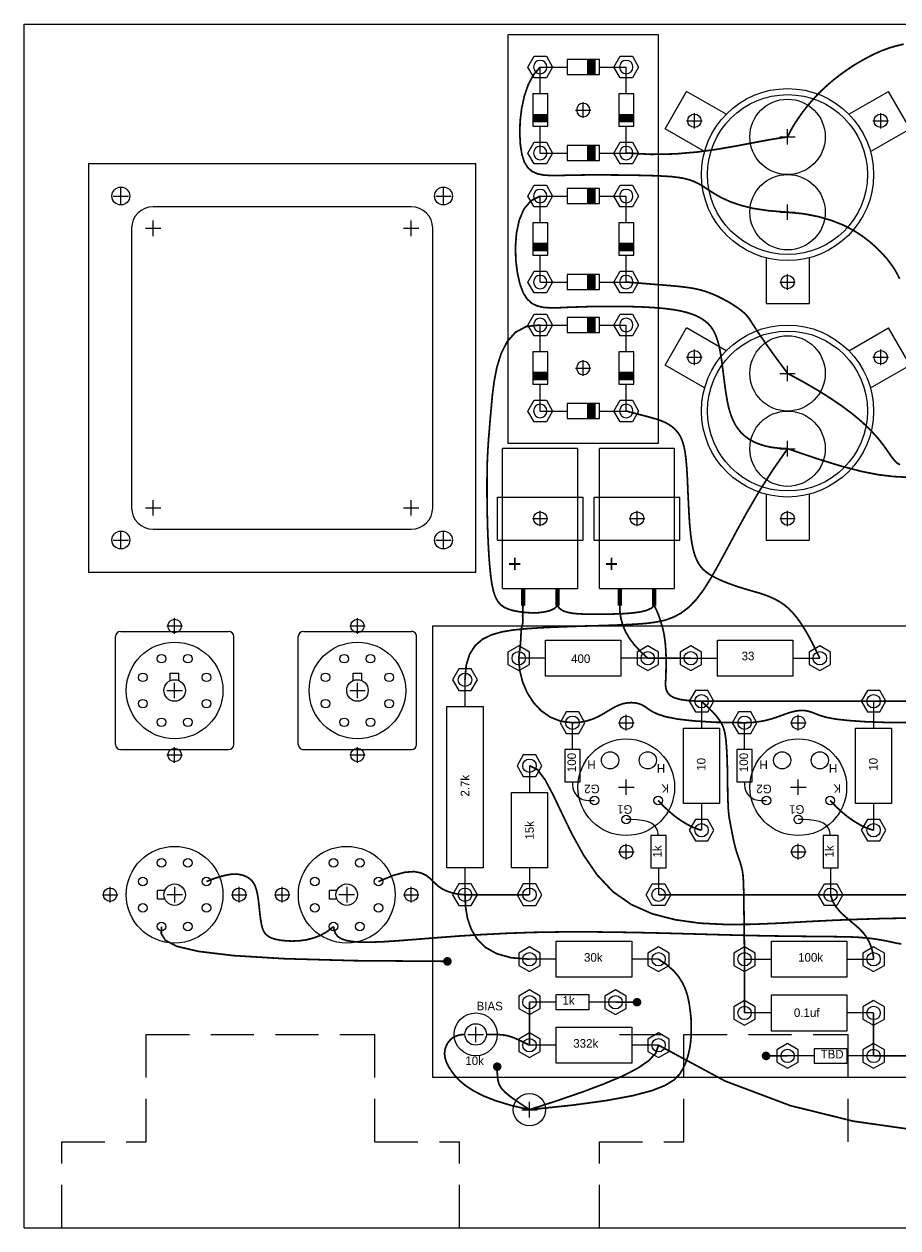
# Model space of a CAD drawing. Extents: x 0 to 48.2, y 0 to 26.
# Tile 2 of 5: x 1 to 11.2, y 12 to 26. Entities that reach past the tile are written whole.
import ezdxf

# ---------------------------------------------------------------- set-up
doc = ezdxf.new("R2010")
doc.units = 0
doc.linetypes.add('DASHED', pattern=[0.75, 0.5, -0.25])
doc.layers.get('0').update_dxf_attribs({"linetype": 'CONTINUOUS'})
for name, color, linetype in [('CHASSIS', 6, 'CONTINUOUS'), ('INSIDE', 1, 'CONTINUOUS'), ('PARTS', 3, 'CONTINUOUS'), ('WIRE', 253, 'CONTINUOUS')]:
    doc.layers.add(name, color=color, linetype=linetype)

# ---------------------------------------------------------------- blocks, each defined once
blk = doc.blocks.new('XFMR')
at = {"layer": 'CHASSIS'}
for p, q in [((1.625, 1.75), (-1.625, 1.75)), ((-1.875, 1.5), (-1.875, -1.5)), ((1.875, -1.5), (1.875, 1.5)), ((-1.625, -1.75), (1.625, -1.75))]:
    blk.add_line(p, q, dxfattribs=at)
for centre in [(-2, 1.875), (2, 1.875), (-2, -1.875), (2, -1.875)]:
    blk.add_circle(centre, 0.104, dxfattribs=at)
for centre, start, end in [((-1.625, 1.5), 90, 180), ((1.625, 1.5), 0, 90), ((-1.625, -1.5), 180, 270), ((1.625, -1.5), 270, 0)]:
    blk.add_arc(centre, 0.25, start, end, dxfattribs=at)
at = {"layer": 'PARTS'}
for p, q in [((-2.375, 2.25), (-2.375, -2.25)), ((2.375, 2.25), (-2.375, 2.25)), ((2.375, -2.25), (2.375, 2.25)), ((1.625, 1.75), (-1.625, 1.75)), ((-1.875, 1.5), (-1.875, -1.5)), ((1.875, -1.5), (1.875, 1.5)), ((-1.625, -1.75), (1.625, -1.75)), ((-2.375, -2.25), (2.375, -2.25))]:
    blk.add_line(p, q, dxfattribs=at)
for centre in [(-2, 1.875), (2, 1.875), (-2, -1.875), (2, -1.875)]:
    blk.add_circle(centre, 0.104, dxfattribs=at)
for centre, start, end in [((-1.625, 1.5), 90, 180), ((1.625, 1.5), 0, 90), ((-1.625, -1.5), 180, 270), ((1.625, -1.5), 270, 0)]:
    blk.add_arc(centre, 0.25, start, end, dxfattribs=at)
blk = doc.blocks.new('MOTORCAP')
at = {"layer": 'CHASSIS'}
for centre, radius in [((0, 1.25), 0.078), ((0, 0.438), 0.438), ((0, -0.438), 0.438), ((-1.083, -0.625), 0.078), ((1.083, -0.625), 0.078)]:
    blk.add_circle(centre, radius, dxfattribs=at)
at = {"layer": 'PARTS'}
for p, q in [((-0.25, 0.968), (-0.25, 1.5)), ((0.25, 1.5), (-0.25, 1.5)), ((0.25, 0.968), (0.25, 1.5)), ((-0.964, -0.268), (-1.424, -0.533)), ((0.964, -0.268), (1.424, -0.533)), ((-1.424, -0.533), (-1.174, -0.967)), ((1.424, -0.533), (1.174, -0.967)), ((-0.714, -0.701), (-1.174, -0.967)), ((0.714, -0.701), (1.174, -0.967))]:
    blk.add_line(p, q, dxfattribs=at)
for centre, radius in [((0, 1.25), 0.078), ((0, 0), 1), ((0, 0), 0.93), ((-1.083, -0.625), 0.078), ((1.083, -0.625), 0.078)]:
    blk.add_circle(centre, radius, dxfattribs=at)
blk = doc.blocks.new('OCTAL')
at = {"layer": 'CHASSIS'}
for centre, radius in [((0, 0), 0.562), ((-0.75, 0), 0.078), ((0.75, 0), 0.078)]:
    blk.add_circle(centre, radius, dxfattribs=at)
at = {"layer": 'PARTS'}
for p, q in [((0.115, 0.05), (0.2, 0.05)), ((0.2, 0.05), (0.2, -0.05)), ((0.115, -0.05), (0.2, -0.05))]:
    blk.add_line(p, q, dxfattribs=at)
for centre, radius in [((0, 0), 0.562), ((-0.153, 0.37), 0.05), ((0.153, 0.37), 0.05), ((-0.37, 0.153), 0.05), ((0.37, 0.153), 0.05), ((-0.75, 0), 0.078), ((0, 0), 0.125), ((0.75, 0), 0.078), ((-0.37, -0.153), 0.05), ((0.37, -0.153), 0.05), ((-0.153, -0.37), 0.05), ((0.153, -0.37), 0.05)]:
    blk.add_circle(centre, radius, dxfattribs=at)
blk = doc.blocks.new('RELAY')
at = {"layer": 'PARTS'}
for p, q in [((-0.6875, 0.6275), (-0.6875, -0.6275)), ((-0.6275, 0.6875), (0.6275, 0.6875)), ((0.6875, 0.6275), (0.6875, -0.6275)), ((-0.6275, -0.6875), (0.6275, -0.6875))]:
    blk.add_line(p, q, dxfattribs=at)
for centre, start, end in [((-0.6275, 0.6275), 90, 180), ((0.6275, 0.6275), 0, 90), ((-0.6275, -0.6275), 180, 270), ((0.6275, -0.6275), 270, 0)]:
    blk.add_arc(centre, 0.06, start, end, dxfattribs=at)
blk.add_blockref('OCTAL', (0, 0), dxfattribs=at)
blk = doc.blocks.new('POT_SMALL')
at = {"layer": 'CHASSIS'}
blk.add_circle((0, 0), 0.125, dxfattribs=at)
at = {"layer": 'INSIDE'}
for radius in [0.25, 0.125]:
    blk.add_circle((0, 0), radius, dxfattribs=at)
blk = doc.blocks.new('ELCAP2')
at = {"layer": 'CHASSIS'}
blk.add_circle((0, 0), 0.078, dxfattribs=at)
at = {"layer": 'INSIDE'}
for p, q in [((-0.8125, 0.4375), (0.8125, 0.4375)), ((-0.8125, 0.4375), (-0.8125, -0.4375)), ((-0.25, 0.4975), (-0.25, -0.4975)), ((-0.25, 0.4975), (0.25, 0.4975)), ((0.25, 0.4975), (0.25, -0.4975)), ((0.8125, -0.4375), (0.8125, 0.4375)), ((-0.8125, -0.4375), (0.8125, -0.4375)), ((-0.25, -0.4975), (0.25, -0.4975))]:
    blk.add_line(p, q, dxfattribs=at)
at = {"layer": 'INSIDE', "const_width": 0.05}
for points in [[(-0.8125, 0.2), (-1.0125, 0.2)], [(-0.8125, -0.2), (-1.0125, -0.2)]]:
    blk.add_lwpolyline(points, dxfattribs=at)
at = {"layer": 'INSIDE'}
blk.add_circle((0, 0), 0.078, dxfattribs=at)
blk = doc.blocks.new('R5')
at = {"layer": 'INSIDE'}
for p, q in [((0, 0.75), (0, 0.438)), ((-0.21, -0.438), (-0.21, 0.438)), ((-0.21, 0.438), (0, 0.438)), ((0, 0.438), (0.21, 0.438)), ((0.21, 0.438), (0.21, -0.438)), ((0.21, -0.438), (-0.21, -0.438)), ((0, -0.438), (0, -0.75))]:
    blk.add_line(p, q, dxfattribs=at)
for points in [[(-0.072, 0.875), (-0.144, 0.75), (-0.072, 0.625), (0.072, 0.625), (0.144, 0.75), (0.072, 0.875)], [(-0.072, -0.625), (-0.144, -0.75), (-0.072, -0.875), (0.072, -0.875), (0.144, -0.75), (0.072, -0.625)]]:
    blk.add_lwpolyline(points, close=True, dxfattribs=at)
for centre in [(0, 0.75), (0, -0.75)]:
    blk.add_circle(centre, 0.078, dxfattribs=at)
blk = doc.blocks.new('R05')
at = {"layer": 'INSIDE'}
for p, q in [((0, 0.5), (0, 0.188)), ((-0.088, -0.188), (-0.088, 0.188)), ((-0.088, 0.188), (0, 0.188)), ((0, 0.188), (0.088, 0.188)), ((0.088, 0.188), (0.088, -0.188)), ((0.088, -0.188), (-0.088, -0.188)), ((0, -0.188), (0, -0.5))]:
    blk.add_line(p, q, dxfattribs=at)
for points in [[(-0.072, 0.625), (-0.144, 0.5), (-0.072, 0.375), (0.072, 0.375), (0.144, 0.5), (0.072, 0.625)], [(-0.072, -0.375), (-0.144, -0.5), (-0.072, -0.625), (0.072, -0.625), (0.144, -0.5), (0.072, -0.375)]]:
    blk.add_lwpolyline(points, close=True, dxfattribs=at)
for centre in [(0, 0.5), (0, -0.5)]:
    blk.add_circle(centre, 0.078, dxfattribs=at)
blk = doc.blocks.new('BRIDGE')
at = {"layer": 'INSIDE'}
for p, q in [((0, 0), (0.312, 0)), ((0.312, 0.088), (0.688, 0.088)), ((0.312, 0), (0.312, 0.088)), ((0.312, -0.088), (0.312, 0)), ((0.688, 0.088), (0.688, -0.088)), ((0.688, 0), (1, 0)), ((0.688, -0.088), (0.312, -0.088)), ((0.312, -0.912), (0.688, -0.912)), ((0.312, -1), (0.312, -0.912)), ((0.688, -0.912), (0.688, -1.088)), ((0, -1), (0.312, -1)), ((0.312, -1.088), (0.312, -1)), ((0.688, -1.088), (0.312, -1.088)), ((0.688, -1), (1, -1))]:
    blk.add_line(p, q, dxfattribs=at)
at = {"layer": 'INSIDE', "const_width": 0.1}
for points in [[(0.594, 0.088), (0.594, -0.088)], [(-0.088, -0.406), (0.088, -0.406)], [(0.912, -0.406), (1.088, -0.406)], [(0.594, -0.912), (0.594, -1.088)]]:
    blk.add_lwpolyline(points, dxfattribs=at)
for p in [(0, -0.5), (1, -0.5)]:
    blk.add_blockref('R05', p)
blk = doc.blocks.new('RECTIFIERS')
at = {"layer": 'CHASSIS'}
for centre in [(0, 0), (0, -3)]:
    blk.add_circle(centre, 0.078, dxfattribs=at)
at = {"layer": 'INSIDE'}
for p, q in [((-0.875, -3.875), (-0.875, 0.875)), ((-0.875, 0.875), (0.875, 0.875)), ((0.875, 0.875), (0.875, -3.875)), ((0.875, -3.875), (-0.875, -3.875))]:
    blk.add_line(p, q, dxfattribs=at)
for centre in [(0, 0), (0, -3)]:
    blk.add_circle(centre, 0.078, dxfattribs=at)
for p in [(-0.5, 0.5), (-0.5, -1), (-0.5, -2.5)]:
    blk.add_blockref('BRIDGE', p, dxfattribs=at)

msp = doc.modelspace()

# ---------------------------------------------------------------- linework, layer by layer
at = {"layer": 'CHASSIS'}
for p, q in [((1, 12), (1, 26)), ((1, 26), (18, 26)), ((7.5, 24.91), (7.5, 25.09)), ((7.41, 25), (7.59, 25)), ((8.792, 24.785), (8.792, 24.965)), ((10.958, 24.785), (10.958, 24.965)), ((8.702, 24.875), (8.882, 24.875)), ((10.868, 24.875), (11.048, 24.875)), ((9.785, 24.688), (9.965, 24.688)), ((9.875, 24.598), (9.875, 24.777)), ((2.125, 23.91), (2.125, 24.09)), ((5.875, 23.91), (5.875, 24.09)), ((2.035, 24), (2.215, 24)), ((5.785, 24), (5.965, 24)), ((9.785, 23.812), (9.965, 23.812)), ((9.875, 23.723), (9.875, 23.902)), ((2.5, 23.535), (2.5, 23.715)), ((5.5, 23.535), (5.5, 23.715)), ((2.41, 23.625), (2.59, 23.625)), ((5.41, 23.625), (5.59, 23.625)), ((9.785, 23), (9.965, 23)), ((9.875, 22.91), (9.875, 23.09)), ((8.702, 22.125), (8.882, 22.125)), ((8.792, 22.035), (8.792, 22.215)), ((10.868, 22.125), (11.048, 22.125)), ((10.958, 22.035), (10.958, 22.215)), ((7.41, 22), (7.59, 22)), ((7.5, 21.91), (7.5, 22.09)), ((9.875, 21.848), (9.875, 22.027)), ((9.785, 21.938), (9.965, 21.938)), ((9.875, 20.973), (9.875, 21.152)), ((9.785, 21.062), (9.965, 21.062)), ((2.5, 20.285), (2.5, 20.465)), ((5.5, 20.285), (5.5, 20.465)), ((2.41, 20.375), (2.59, 20.375)), ((5.41, 20.375), (5.59, 20.375)), ((7, 20.16), (7, 20.34)), ((8.125, 20.16), (8.125, 20.34)), ((9.875, 20.16), (9.875, 20.34)), ((6.91, 20.25), (7.09, 20.25)), ((8.035, 20.25), (8.215, 20.25)), ((9.785, 20.25), (9.965, 20.25)), ((2.125, 19.91), (2.125, 20.09)), ((5.875, 19.91), (5.875, 20.09)), ((2.035, 20), (2.215, 20)), ((5.785, 20), (5.965, 20)), ((2.75, 18.91), (2.75, 19.09)), ((4.875, 18.91), (4.875, 19.09)), ((2.66, 19), (2.84, 19)), ((4.785, 19), (4.965, 19)), ((2.66, 18.25), (2.84, 18.25)), ((2.75, 18.16), (2.75, 18.34)), ((4.785, 18.25), (4.965, 18.25)), ((4.875, 18.16), (4.875, 18.34)), ((8, 17.785), (8, 17.965)), ((10, 17.785), (10, 17.965)), ((7.91, 17.875), (8.09, 17.875)), ((9.91, 17.875), (10.09, 17.875)), ((2.75, 17.41), (2.75, 17.59)), ((4.875, 17.41), (4.875, 17.59)), ((2.66, 17.5), (2.84, 17.5)), ((4.785, 17.5), (4.965, 17.5)), ((7.91, 17.125), (8.09, 17.125)), ((8, 17.035), (8, 17.215)), ((9.91, 17.125), (10.09, 17.125)), ((10, 17.035), (10, 17.215)), ((8, 16.285), (8, 16.465)), ((10, 16.285), (10, 16.465)), ((7.91, 16.375), (8.09, 16.375)), ((9.91, 16.375), (10.09, 16.375)), ((2, 15.785), (2, 15.965)), ((2.75, 15.965), (2.75, 15.785)), ((3.5, 15.785), (3.5, 15.965)), ((4, 15.785), (4, 15.965)), ((4.75, 15.965), (4.75, 15.785)), ((5.5, 15.785), (5.5, 15.965)), ((1.91, 15.875), (2.09, 15.875)), ((2.84, 15.875), (2.66, 15.875)), ((3.41, 15.875), (3.59, 15.875)), ((3.91, 15.875), (4.09, 15.875)), ((4.84, 15.875), (4.66, 15.875)), ((5.41, 15.875), (5.59, 15.875)), ((6.25, 14.16), (6.25, 14.34)), ((6.16, 14.25), (6.34, 14.25)), ((6.875, 13.285), (6.875, 13.465)), ((6.785, 13.375), (6.965, 13.375)), ((1, 12), (18, 12))]:
    msp.add_line(p, q, dxfattribs=at)
at = {"layer": 'CHASSIS', "linetype": 'DASHED'}
for p, q in [((2.421, 14.25), (5.079, 14.25)), ((2.421, 13), (2.421, 14.25)), ((5.079, 13), (5.079, 14.25)), ((7.921, 14.25), (10.579, 14.25)), ((8.671, 13), (8.671, 14.25)), ((10.579, 13), (10.579, 14.25)), ((1.438, 13), (2.421, 13)), ((1.438, 12), (1.438, 13)), ((5.079, 13), (6.062, 13)), ((6.062, 12), (6.062, 13)), ((7.687, 12), (7.687, 13)), ((7.687, 13), (8.671, 13))]:
    msp.add_line(p, q, dxfattribs=at)
at = {"layer": 'CHASSIS'}
for centre, radius in [((8, 17.875), 0.078), ((10, 17.875), 0.078), ((8, 17.125), 0.562), ((10, 17.125), 0.562), ((8, 16.375), 0.078), ((10, 16.375), 0.078), ((6.875, 13.375), 0.188)]:
    msp.add_circle(centre, radius, dxfattribs=at)
at = {"layer": 'INSIDE'}
for p, q in [((5.75, 13.75), (5.75, 19)), ((5.75, 19), (6.125, 19)), ((6.125, 19), (17.75, 19)), ((6.125, 18.375), (6.125, 18.062)), ((5.915, 16.188), (5.915, 18.062)), ((5.915, 18.062), (6.125, 18.062)), ((6.125, 18.062), (6.335, 18.062)), ((6.335, 18.062), (6.335, 16.188)), ((7.375, 17.562), (7.375, 17.875)), ((9.375, 17.562), (9.375, 17.875)), ((7.287, 17.562), (7.287, 17.188)), ((7.463, 17.562), (7.287, 17.562)), ((7.463, 17.188), (7.463, 17.562)), ((9.463, 17.562), (9.287, 17.562)), ((9.287, 17.562), (9.287, 17.188)), ((9.463, 17.188), (9.463, 17.562)), ((7.287, 17.188), (7.375, 17.188)), ((7.375, 17.188), (7.463, 17.188)), ((9.287, 17.188), (9.375, 17.188)), ((9.375, 17.188), (9.463, 17.188)), ((8.287, 16.562), (8.287, 16.188)), ((8.375, 16.562), (8.287, 16.562)), ((8.463, 16.562), (8.375, 16.562)), ((8.463, 16.188), (8.463, 16.562)), ((10.287, 16.562), (10.287, 16.188)), ((10.375, 16.562), (10.287, 16.562)), ((10.463, 16.562), (10.375, 16.562)), ((10.463, 16.562), (10.375, 16.562)), ((10.463, 16.188), (10.463, 16.562)), ((6.335, 16.188), (5.915, 16.188)), ((6.125, 16.188), (6.125, 15.875)), ((8.287, 16.188), (8.463, 16.188)), ((8.375, 16.188), (8.375, 15.875)), ((10.287, 16.188), (10.463, 16.188)), ((10.375, 16.188), (10.375, 15.875)), ((6.5, 14.5), (6.5, 14.5)), ((17.75, 13.75), (5.75, 13.75))]:
    msp.add_line(p, q, dxfattribs=at)
for points in [[(6.053, 18.5), (5.981, 18.375), (6.053, 18.25), (6.197, 18.25), (6.269, 18.375), (6.197, 18.5)], [(7.303, 18), (7.231, 17.875), (7.303, 17.75), (7.447, 17.75), (7.519, 17.875), (7.447, 18)], [(9.303, 18), (9.231, 17.875), (9.303, 17.75), (9.447, 17.75), (9.519, 17.875), (9.447, 18)], [(6.053, 16), (5.981, 15.875), (6.053, 15.75), (6.197, 15.75), (6.269, 15.875), (6.197, 16)], [(8.447, 16), (8.519, 15.875), (8.447, 15.75), (8.303, 15.75), (8.231, 15.875), (8.303, 16)], [(10.447, 16), (10.519, 15.875), (10.447, 15.75), (10.303, 15.75), (10.231, 15.875), (10.303, 16)]]:
    msp.add_lwpolyline(points, close=True, dxfattribs=at)
for points in [[(7.375, 17.188), (7.375, 17.15), (7.379, 17.119), (7.385, 17.092), (7.394, 17.07), (7.405, 17.051), (7.417, 17.035), (7.431, 17.022), (7.445, 17.011), (7.46, 17), (7.475, 16.991), (7.492, 16.984), (7.512, 16.978), (7.535, 16.974), (7.562, 16.971), (7.594, 16.971), (7.63, 16.972)], [(9.375, 17.188), (9.375, 17.15), (9.379, 17.119), (9.385, 17.092), (9.394, 17.07), (9.405, 17.051), (9.417, 17.035), (9.431, 17.022), (9.445, 17.011), (9.46, 17), (9.475, 16.991), (9.492, 16.984), (9.512, 16.978), (9.535, 16.974), (9.562, 16.971), (9.594, 16.971), (9.63, 16.972)], [(8.375, 16.562), (8.363, 16.626), (8.335, 16.673), (8.294, 16.706), (8.243, 16.727), (8.185, 16.739), (8.124, 16.746), (8.061, 16.748), (8, 16.75)], [(10.375, 16.562), (10.363, 16.626), (10.335, 16.673), (10.294, 16.706), (10.243, 16.727), (10.185, 16.739), (10.124, 16.746), (10.061, 16.748), (10, 16.75)]]:
    msp.add_lwpolyline(points, dxfattribs=at)
for centre in [(6.125, 18.375), (7.375, 17.875), (9.375, 17.875), (6.125, 15.875), (8.375, 15.875), (10.375, 15.875)]:
    msp.add_circle(centre, 0.078, dxfattribs=at)
at = {"layer": 'PARTS'}
for centre, radius in [((8, 17.875), 0.078), ((10, 17.875), 0.078), ((8, 17.125), 0.562), ((10, 17.125), 0.562), ((7.812, 17.438), 0.1), ((8.25, 17.438), 0.1), ((9.812, 17.438), 0.1), ((10.25, 17.438), 0.1), ((7.63, 16.972), 0.05), ((8.37, 16.972), 0.05), ((9.63, 16.972), 0.05), ((10.37, 16.972), 0.05), ((8, 16.75), 0.05), ((10, 16.75), 0.05), ((8, 16.375), 0.078), ((10, 16.375), 0.078)]:
    msp.add_circle(centre, radius, dxfattribs=at)
at = {"layer": 'WIRE', "color": 1, "const_width": 0.02}
for points in [[(9.875, 24.688), (9.91, 24.759), (9.951, 24.83), (9.997, 24.901), (10.047, 24.972), (10.101, 25.041), (10.158, 25.109), (10.218, 25.174), (10.281, 25.237), (10.346, 25.297), (10.413, 25.354), (10.482, 25.407), (10.551, 25.457), (10.621, 25.505), (10.692, 25.549), (10.763, 25.589), (10.834, 25.627), (10.905, 25.662), (10.977, 25.693), (11.053, 25.721), (11.135, 25.745), (11.225, 25.767)], [(8, 24.5), (8.293, 24.485), (8.567, 24.49), (8.824, 24.512), (9.064, 24.545), (9.288, 24.584), (9.497, 24.624), (9.693, 24.66), (9.875, 24.688)], [(7, 22.5), (6.838, 22.483), (6.711, 22.415), (6.615, 22.306), (6.545, 22.168), (6.496, 22.01), (6.464, 21.844), (6.443, 21.678), (6.429, 21.525), (6.417, 21.392), (6.408, 21.276), (6.399, 21.173), (6.393, 21.077), (6.388, 20.985), (6.384, 20.891), (6.382, 20.79), (6.381, 20.677), (6.381, 20.55), (6.382, 20.411), (6.385, 20.264), (6.389, 20.115), (6.395, 19.967), (6.403, 19.825), (6.413, 19.694), (6.425, 19.578), (6.439, 19.481), (6.457, 19.401), (6.479, 19.337), (6.506, 19.287), (6.539, 19.248), (6.58, 19.218), (6.629, 19.196), (6.687, 19.179), (6.755, 19.166), (6.829, 19.157), (6.907, 19.153), (6.983, 19.155), (7.054, 19.164), (7.116, 19.18), (7.166, 19.204), (7.2, 19.238)], [(7.2, 19.238), (7.224, 19.204), (7.262, 19.178), (7.313, 19.16), (7.375, 19.148), (7.446, 19.141), (7.527, 19.138), (7.614, 19.137), (7.707, 19.137), (7.804, 19.138), (7.902, 19.141), (7.998, 19.145), (8.088, 19.153), (8.169, 19.165), (8.238, 19.182), (8.291, 19.206), (8.325, 19.238)], [(8.325, 19.238), (8.339, 19.21), (8.354, 19.178), (8.369, 19.141), (8.385, 19.1), (8.4, 19.056), (8.414, 19.009), (8.427, 18.96), (8.438, 18.909), (8.446, 18.858), (8.453, 18.807), (8.457, 18.757), (8.46, 18.708), (8.462, 18.661), (8.463, 18.618), (8.463, 18.578), (8.463, 18.543), (8.463, 18.512), (8.462, 18.486), (8.462, 18.463), (8.461, 18.443), (8.46, 18.424), (8.459, 18.406), (8.459, 18.387), (8.458, 18.367), (8.457, 18.345), (8.457, 18.322), (8.458, 18.297), (8.462, 18.273), (8.469, 18.249), (8.481, 18.226), (8.497, 18.205), (8.519, 18.186), (8.548, 18.17), (8.583, 18.158), (8.623, 18.147), (8.668, 18.139), (8.716, 18.134), (8.767, 18.129), (8.82, 18.127), (8.875, 18.125)], [(8.875, 18.125), (11, 18.125), (13, 18.125), (15, 18.125), (17, 18.125)], [(9.375, 15.125), (9.372, 15.359), (9.37, 15.551), (9.368, 15.706), (9.367, 15.83), (9.365, 15.927), (9.363, 16.003), (9.36, 16.062), (9.356, 16.11), (9.35, 16.152), (9.342, 16.188), (9.333, 16.221), (9.324, 16.252), (9.314, 16.281), (9.303, 16.31), (9.293, 16.34), (9.282, 16.373), (9.272, 16.409), (9.262, 16.448), (9.252, 16.488), (9.243, 16.529), (9.235, 16.57), (9.227, 16.611), (9.22, 16.649), (9.213, 16.684), (9.207, 16.716), (9.201, 16.746), (9.196, 16.777), (9.192, 16.809), (9.188, 16.846), (9.185, 16.889), (9.183, 16.94), (9.181, 17.002), (9.179, 17.074), (9.178, 17.156), (9.177, 17.244), (9.176, 17.336), (9.173, 17.427), (9.17, 17.516), (9.165, 17.599), (9.159, 17.674), (9.15, 17.738), (9.138, 17.793), (9.119, 17.844), (9.093, 17.892), (9.057, 17.941), (9.011, 17.994), (8.95, 18.054), (8.875, 18.125)], [(9.375, 14.5), (9.375, 14.629), (9.375, 14.738), (9.375, 14.83), (9.375, 14.906), (9.375, 14.971), (9.375, 15.027), (9.375, 15.078), (9.375, 15.125)]]:
    msp.add_lwpolyline(points, dxfattribs=at)
at = {"layer": 'WIRE', "color": 7, "const_width": 0.02}
for points in [[(7, 25.5), (6.922, 25.411), (6.861, 25.297), (6.815, 25.163), (6.784, 25.019), (6.766, 24.872), (6.762, 24.728), (6.769, 24.596), (6.787, 24.484), (6.815, 24.396), (6.854, 24.332), (6.903, 24.288), (6.963, 24.26), (7.035, 24.245), (7.119, 24.239), (7.214, 24.239), (7.322, 24.242), (7.442, 24.244), (7.572, 24.246), (7.707, 24.246), (7.845, 24.245), (7.981, 24.244), (8.113, 24.242), (8.236, 24.239), (8.347, 24.236), (8.444, 24.231), (8.528, 24.226), (8.602, 24.217), (8.667, 24.206), (8.727, 24.191), (8.783, 24.171), (8.838, 24.145), (8.895, 24.112), (8.955, 24.072), (9.024, 24.028), (9.106, 23.981), (9.206, 23.935), (9.328, 23.893), (9.477, 23.856), (9.658, 23.829), (9.875, 23.812)], [(9.875, 23.812), (10.069, 23.793), (10.24, 23.759), (10.391, 23.715), (10.523, 23.662), (10.638, 23.603), (10.739, 23.538), (10.826, 23.472), (10.901, 23.406), (10.967, 23.341), (11.024, 23.278), (11.072, 23.216), (11.114, 23.156), (11.148, 23.097), (11.178, 23.039)], [(2.597, 15.505), (2.595, 15.421), (2.643, 15.344), (2.775, 15.275), (3.027, 15.216), (3.433, 15.167), (4.027, 15.131), (4.845, 15.108), (5.921, 15.1)], [(7.875, 14.625), (8.125, 14.625)], [(9.875, 14), (9.625, 14)], [(6.875, 13.375), (6.751, 13.458), (6.658, 13.523), (6.592, 13.577), (6.547, 13.625), (6.52, 13.673), (6.506, 13.727), (6.501, 13.792), (6.5, 13.875)]]:
    msp.add_lwpolyline(points, dxfattribs=at)
at = {"layer": 'WIRE', "color": 125, "const_width": 0.02}
for points in [[(7, 24), (6.891, 23.945), (6.81, 23.848), (6.756, 23.721), (6.724, 23.572), (6.712, 23.413), (6.716, 23.253), (6.735, 23.104), (6.764, 22.976), (6.802, 22.875), (6.848, 22.802), (6.903, 22.752), (6.967, 22.721), (7.04, 22.705), (7.123, 22.7), (7.216, 22.701), (7.32, 22.706), (7.434, 22.71), (7.557, 22.714), (7.684, 22.716), (7.814, 22.716), (7.944, 22.716), (8.07, 22.714), (8.19, 22.71), (8.3, 22.704), (8.4, 22.697), (8.488, 22.687), (8.566, 22.676), (8.636, 22.663), (8.697, 22.648), (8.751, 22.631), (8.8, 22.613), (8.844, 22.592), (8.883, 22.57), (8.919, 22.544), (8.952, 22.516), (8.981, 22.484), (9.007, 22.446), (9.03, 22.404), (9.05, 22.355), (9.068, 22.299), (9.083, 22.237), (9.096, 22.168), (9.108, 22.094), (9.118, 22.017), (9.128, 21.939), (9.138, 21.86), (9.148, 21.782), (9.159, 21.707), (9.171, 21.636), (9.184, 21.568), (9.2, 21.505), (9.219, 21.446), (9.242, 21.391), (9.268, 21.339), (9.3, 21.292), (9.336, 21.248), (9.379, 21.208), (9.428, 21.172), (9.483, 21.141), (9.546, 21.115), (9.616, 21.093), (9.694, 21.077), (9.78, 21.067), (9.875, 21.062)], [(9.875, 21.062), (9.699, 20.808), (9.543, 20.562), (9.406, 20.328), (9.284, 20.107), (9.175, 19.903), (9.075, 19.718), (8.983, 19.555), (8.896, 19.417), (8.811, 19.305), (8.725, 19.217), (8.638, 19.15), (8.547, 19.102), (8.45, 19.067), (8.345, 19.045), (8.23, 19.03), (8.104, 19.021), (7.965, 19.014), (7.815, 19.008), (7.657, 19.003), (7.493, 18.999), (7.328, 18.993), (7.162, 18.987), (7, 18.979), (6.844, 18.969), (6.696, 18.955), (6.56, 18.933), (6.438, 18.899), (6.332, 18.848), (6.245, 18.774), (6.18, 18.674), (6.139, 18.543), (6.125, 18.375)], [(9.875, 21.062), (10.22, 20.945), (10.502, 20.858), (10.734, 20.798), (10.932, 20.759), (11.109, 20.738), (11.278, 20.729)], [(11.305, 15.603), (11.022, 15.599), (10.724, 15.59), (10.416, 15.578), (10.1, 15.562), (9.782, 15.544), (9.465, 15.531), (9.155, 15.529), (8.854, 15.544), (8.569, 15.584), (8.302, 15.653), (8.06, 15.76), (7.845, 15.91), (7.66, 16.107), (7.504, 16.335), (7.37, 16.578), (7.254, 16.817), (7.151, 17.034), (7.057, 17.211), (6.967, 17.331), (6.875, 17.375)], [(6.125, 15.875), (6.117, 15.875), (6.094, 15.877), (6.059, 15.88), (6.016, 15.887), (5.967, 15.899), (5.915, 15.917), (5.863, 15.941), (5.814, 15.974), (5.77, 16.015), (5.726, 16.059), (5.675, 16.099), (5.613, 16.129), (5.532, 16.144), (5.427, 16.136), (5.291, 16.1), (5.12, 16.028)], [(6.125, 15.875), (6.132, 15.735), (6.154, 15.6), (6.198, 15.473), (6.266, 15.359), (6.363, 15.263), (6.494, 15.189), (6.663, 15.142), (6.875, 15.125)], [(6.125, 15.875), (6.875, 15.875)]]:
    msp.add_lwpolyline(points, dxfattribs=at)
at = {"layer": 'WIRE', "const_width": 0.02}
for points in [[(8, 23), (8.194, 22.984), (8.356, 22.971), (8.491, 22.96), (8.603, 22.95), (8.697, 22.939), (8.778, 22.927), (8.85, 22.911), (8.918, 22.892), (8.986, 22.867), (9.054, 22.838), (9.12, 22.805), (9.183, 22.771), (9.241, 22.736), (9.293, 22.702), (9.337, 22.669), (9.373, 22.639), (9.399, 22.612), (9.423, 22.582), (9.45, 22.542), (9.487, 22.484), (9.541, 22.402), (9.619, 22.289), (9.728, 22.136), (9.875, 21.938)], [(9.875, 21.938), (10.063, 21.836), (10.228, 21.74), (10.373, 21.649), (10.498, 21.564), (10.606, 21.484), (10.699, 21.409), (10.777, 21.339), (10.844, 21.273), (10.9, 21.212), (10.948, 21.156), (10.988, 21.104), (11.022, 21.057), (11.051, 21.015), (11.077, 20.977), (11.102, 20.945), (11.125, 20.917), (11.151, 20.893), (11.182, 20.875)], [(8.37, 16.972), (8.438, 16.9), (8.507, 16.836), (8.576, 16.779), (8.644, 16.732), (8.709, 16.692), (8.77, 16.661), (8.826, 16.639), (8.875, 16.625)], [(10.37, 16.972), (10.438, 16.9), (10.507, 16.836), (10.576, 16.779), (10.644, 16.732), (10.709, 16.692), (10.77, 16.661), (10.826, 16.639), (10.875, 16.625)], [(8.375, 15.875), (10.375, 15.875)], [(10.375, 15.875), (10.397, 15.803), (10.434, 15.739), (10.482, 15.681), (10.536, 15.628), (10.595, 15.578), (10.653, 15.529), (10.708, 15.481), (10.756, 15.431), (10.794, 15.379), (10.823, 15.326), (10.845, 15.274), (10.859, 15.227), (10.868, 15.186), (10.873, 15.154), (10.875, 15.133), (10.875, 15.125)], [(10.375, 15.875), (12.375, 15.875)], [(6.875, 14.625), (6.875, 14.125)], [(10.875, 14.5), (10.875, 14.376), (10.875, 14.281), (10.875, 14.21), (10.875, 14.156), (10.875, 14.114), (10.875, 14.078), (10.875, 14.042), (10.875, 14)], [(6.125, 14.25), (6.081, 14.247), (6.042, 14.239), (6.009, 14.226), (5.98, 14.21), (5.956, 14.189), (5.936, 14.167), (5.919, 14.141), (5.906, 14.115), (5.896, 14.087), (5.89, 14.057), (5.888, 14.026), (5.891, 13.992), (5.9, 13.955), (5.915, 13.915), (5.938, 13.871), (5.969, 13.823), (6.009, 13.77), (6.062, 13.713), (6.132, 13.655), (6.223, 13.595), (6.338, 13.536), (6.483, 13.479), (6.66, 13.425), (6.875, 13.375)], [(6.875, 14.125), (6.792, 14.166), (6.727, 14.197), (6.673, 14.219), (6.625, 14.234), (6.577, 14.243), (6.523, 14.248), (6.458, 14.25), (6.375, 14.25)], [(10.875, 14), (12, 14)]]:
    msp.add_lwpolyline(points, dxfattribs=at)
at = {"layer": 'WIRE', "color": 30, "const_width": 0.02}
for points in [[(8, 21.5), (8.081, 21.478), (8.15, 21.46), (8.209, 21.445), (8.259, 21.432), (8.301, 21.42), (8.338, 21.41), (8.37, 21.4), (8.399, 21.389), (8.427, 21.378), (8.454, 21.366), (8.48, 21.352), (8.504, 21.337), (8.528, 21.321), (8.55, 21.303), (8.571, 21.283), (8.591, 21.26), (8.61, 21.236), (8.627, 21.208), (8.643, 21.174), (8.658, 21.133), (8.671, 21.083), (8.683, 21.023), (8.693, 20.951), (8.701, 20.865), (8.708, 20.765), (8.713, 20.653), (8.718, 20.534), (8.724, 20.411), (8.73, 20.289), (8.738, 20.17), (8.749, 20.06), (8.763, 19.962), (8.781, 19.878), (8.802, 19.808), (8.828, 19.75), (8.856, 19.703), (8.888, 19.664), (8.924, 19.632), (8.962, 19.604), (9.003, 19.58), (9.046, 19.557), (9.092, 19.535), (9.141, 19.514), (9.192, 19.494), (9.245, 19.475), (9.299, 19.456), (9.356, 19.439), (9.414, 19.421), (9.473, 19.404), (9.534, 19.387), (9.595, 19.367), (9.656, 19.345), (9.716, 19.318), (9.775, 19.287), (9.832, 19.249), (9.887, 19.204), (9.939, 19.15), (9.989, 19.089), (10.036, 19.022), (10.082, 18.949), (10.126, 18.872), (10.168, 18.792), (10.209, 18.709), (10.25, 18.625)], [(6.75, 18.625), (6.758, 18.687), (6.764, 18.739), (6.769, 18.783), (6.772, 18.82), (6.774, 18.851), (6.775, 18.876), (6.776, 18.897), (6.777, 18.915), (6.778, 18.931), (6.779, 18.944), (6.78, 18.956), (6.782, 18.966), (6.783, 18.976), (6.785, 18.984), (6.787, 18.991), (6.788, 18.998), (6.79, 19.005), (6.792, 19.012), (6.793, 19.018), (6.795, 19.025), (6.796, 19.032), (6.797, 19.039), (6.797, 19.047), (6.798, 19.056), (6.797, 19.065), (6.797, 19.076), (6.797, 19.09), (6.796, 19.108), (6.796, 19.13), (6.797, 19.159), (6.798, 19.194), (6.8, 19.238)], [(8.25, 18.625), (8.164, 18.705), (8.093, 18.782), (8.036, 18.858), (7.992, 18.933), (7.96, 19.008), (7.939, 19.083), (7.927, 19.16), (7.925, 19.238)], [(6.75, 18.625), (6.761, 18.485), (6.795, 18.35), (6.849, 18.223), (6.922, 18.109), (7.012, 18.013), (7.119, 17.939), (7.24, 17.892), (7.375, 17.875)], [(8.75, 18.625), (8.25, 18.625)], [(7.375, 17.875), (7.463, 17.88), (7.541, 17.896), (7.61, 17.918), (7.672, 17.945), (7.728, 17.976), (7.779, 18.007), (7.828, 18.036), (7.875, 18.062), (7.922, 18.083), (7.968, 18.098), (8.014, 18.106), (8.059, 18.109), (8.102, 18.106), (8.143, 18.098), (8.182, 18.083), (8.219, 18.062), (8.254, 18.036), (8.298, 18.007), (8.362, 17.976), (8.457, 17.945), (8.594, 17.918), (8.786, 17.896), (9.042, 17.88), (9.375, 17.875)], [(9.375, 17.875), (9.464, 17.878), (9.545, 17.888), (9.617, 17.901), (9.683, 17.918), (9.742, 17.937), (9.795, 17.956), (9.844, 17.974), (9.889, 17.99), (9.931, 18.002), (9.97, 18.011), (10.008, 18.016), (10.043, 18.018), (10.078, 18.016), (10.112, 18.01), (10.145, 18.001), (10.18, 17.988), (10.217, 17.973), (10.265, 17.955), (10.335, 17.936), (10.437, 17.917), (10.582, 17.901), (10.779, 17.887), (11.04, 17.878), (11.375, 17.875)]]:
    msp.add_lwpolyline(points, dxfattribs=at)
at = {"layer": 'WIRE', "color": 44, "const_width": 0.02}
for points in [[(4.597, 15.505), (4.524, 15.447), (4.445, 15.402), (4.363, 15.371), (4.28, 15.35), (4.198, 15.339), (4.12, 15.336), (4.048, 15.338), (3.984, 15.345), (3.93, 15.355), (3.886, 15.368), (3.85, 15.384), (3.822, 15.404), (3.799, 15.428), (3.782, 15.456), (3.769, 15.49), (3.76, 15.528), (3.752, 15.572), (3.745, 15.62), (3.739, 15.671), (3.734, 15.723), (3.728, 15.775), (3.722, 15.826), (3.714, 15.874), (3.705, 15.917), (3.694, 15.955), (3.681, 15.987), (3.665, 16.015), (3.647, 16.039), (3.626, 16.058), (3.603, 16.074), (3.578, 16.088), (3.551, 16.099), (3.52, 16.107), (3.486, 16.113), (3.447, 16.115), (3.4, 16.112), (3.346, 16.102), (3.282, 16.086), (3.207, 16.062), (3.12, 16.028)], [(4.597, 15.505), (4.605, 15.462), (4.62, 15.424), (4.645, 15.391), (4.684, 15.365), (4.74, 15.344), (4.815, 15.33), (4.912, 15.323), (5.036, 15.323), (5.187, 15.329), (5.366, 15.341), (5.57, 15.357), (5.798, 15.375), (6.048, 15.394), (6.318, 15.411), (6.607, 15.426), (6.913, 15.437), (7.234, 15.442), (7.564, 15.443), (7.898, 15.439), (8.23, 15.433), (8.555, 15.425), (8.867, 15.416), (9.16, 15.408), (9.429, 15.401), (9.669, 15.396), (9.881, 15.393), (10.068, 15.391), (10.231, 15.389), (10.375, 15.388), (10.5, 15.386), (10.609, 15.384), (10.705, 15.379), (10.789, 15.372), (10.864, 15.364), (10.93, 15.354), (10.988, 15.344), (11.039, 15.334), (11.084, 15.324), (11.125, 15.315), (11.162, 15.308), (11.197, 15.303)]]:
    msp.add_lwpolyline(points, dxfattribs=at)
at = {"layer": 'WIRE', "color": 7, "const_width": 0.05}
for points in [[(5.896, 15.1, 1), (5.946, 15.1, 1)], [(8.15, 14.625, 1), (8.1, 14.625, 1)], [(9.6, 14, 1), (9.65, 14, 1)], [(6.525, 13.875, 1), (6.475, 13.875, 1)]]:
    msp.add_lwpolyline(points, format="xyb", close=True, dxfattribs=at)
at = {"layer": 'WIRE', "color": 4, "const_width": 0.02}
msp.add_lwpolyline([(8.375, 15.125), (8.47, 15.061), (8.547, 14.994), (8.608, 14.923), (8.654, 14.849), (8.689, 14.773), (8.714, 14.694), (8.731, 14.612), (8.743, 14.529), (8.752, 14.443), (8.756, 14.357), (8.756, 14.271), (8.751, 14.184), (8.74, 14.1), (8.722, 14.017), (8.697, 13.937), (8.664, 13.861), (8.621, 13.789), (8.555, 13.721), (8.451, 13.657), (8.296, 13.596), (8.075, 13.538), (7.774, 13.482), (7.379, 13.428), (6.875, 13.375)], dxfattribs=at)
at = {"layer": 'WIRE', "color": 2, "const_width": 0.02}
for points in [[(8.375, 14.125), (8.344, 14.034), (8.261, 13.945), (8.131, 13.856), (7.957, 13.766), (7.74, 13.675), (7.486, 13.579), (7.197, 13.48), (6.875, 13.375)], [(14.75, 12.25), (14.743, 12.354), (14.714, 12.474), (14.654, 12.601), (14.553, 12.729), (14.402, 12.848), (14.191, 12.952), (13.91, 13.031), (13.55, 13.08), (13.104, 13.094), (12.58, 13.093), (11.987, 13.101), (11.337, 13.142), (10.641, 13.241), (9.908, 13.422), (9.149, 13.708), (8.375, 14.125)]]:
    msp.add_lwpolyline(points, dxfattribs=at)

# ---------------------------------------------------------------- block references
for p, rotation in [((7.5, 18.625), 270), ((9.5, 18.625), 90), ((7.625, 15.125), 270), ((10.125, 15.125), 89.99999999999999), ((10.125, 14.5), 270), ((7.625, 14.125), 270)]:
    msp.add_blockref('R5', p, dxfattribs=dict(rotation=rotation))
for p in [(8.875, 17.375), (10.875, 17.375), (6.875, 16.625)]:
    msp.add_blockref('R5', p)
at = {"layer": 'CHASSIS', "rotation": 180}
for name, p in [('MOTORCAP', (9.875, 24.25)), ('OCTAL', (2.75, 15.875)), ('OCTAL', (4.75, 15.875))]:
    msp.add_blockref(name, p, dxfattribs=at)
at = {"layer": 'CHASSIS'}
msp.add_blockref('POT_SMALL', (6.25, 14.25), dxfattribs=at)
at = {"layer": 'INSIDE', "xscale": -1, "rotation": 180}
msp.add_blockref('RECTIFIERS', (7.5, 22), dxfattribs=at)
at = {"layer": 'INSIDE'}
for name, p, rotation in [('MOTORCAP', (9.875, 21.5), 180), ('ELCAP2', (7, 20.25), 90), ('ELCAP2', (8.125, 20.25), 90), ('R05', (7.375, 14.625), 270), ('R05', (10.375, 14), 270)]:
    msp.add_blockref(name, p, dxfattribs=dict(at, rotation=rotation))
at = {"layer": 'PARTS'}
for name, p, rotation in [('XFMR', (4, 22), 90), ('RELAY', (2.75, 18.25), 90), ('RELAY', (4.875, 18.25), 89.99999999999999)]:
    msp.add_blockref(name, p, dxfattribs=dict(at, rotation=rotation))

# ---------------------------------------------------------------- texts
at = {"layer": 'INSIDE'}
for s, height, p in [('+', 0.2, (6.625, 19.625)), ('+', 0.2, (7.75, 19.625)), ('400', 0.1, (7.359, 18.57)), ('33', 0.1, (9.341, 18.601)), ('30k', 0.1, (7.509, 15.096)), ('100k', 0.1, (9.998, 15.096)), ('1k', 0.1, (7.259, 14.596)), ('BIAS', 0.1, (6.26, 14.53)), ('0.1uf', 0.1, (9.949, 14.453)), ('332k', 0.1, (7.384, 14.096)), ('10k', 0.1, (6.129, 13.894)), ('TBD', 0.1, (10.259, 13.971))]:
    msp.add_text(s, height=height, dxfattribs=at).set_placement(p)
for s, p in [('100', (7.416, 17.301)), ('100', (9.416, 17.301)), ('10', (8.921, 17.317)), ('10', (10.921, 17.317)), ('2.7k', (6.175, 17.016)), ('15k', (6.925, 16.516)), ('1k', (8.41, 16.308)), ('1k', (10.41, 16.308))]:
    msp.add_text(s, height=0.1, rotation=90, dxfattribs=at).set_placement(p)
at = {"layer": 'PARTS'}
for s, p in [('H', (7.645, 17.438)), ('H', (8.452, 17.394)), ('H', (9.645, 17.438)), ('H', (10.452, 17.394)), ('G2', (7.69, 17.155)), ('K', (8.497, 17.16)), ('G2', (9.69, 17.155)), ('K', (10.497, 17.16)), ('G1', (8.071, 16.916)), ('G1', (10.071, 16.916))]:
    msp.add_text(s, height=0.1, rotation=180, dxfattribs=at).set_placement(p)

doc.saveas('drawing.dxf')
